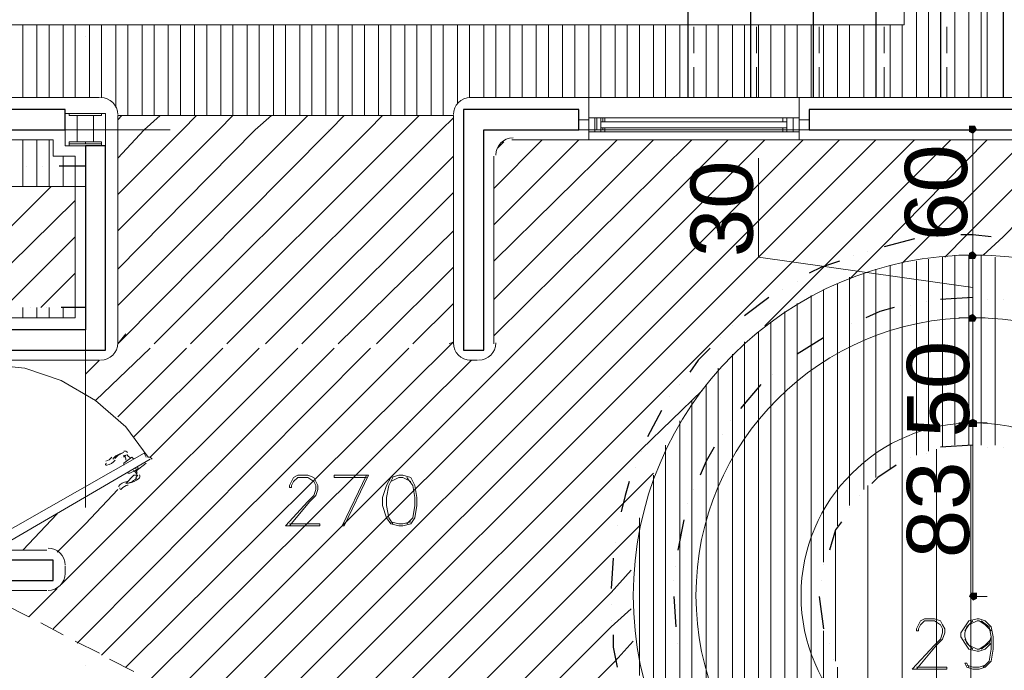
# Model space of a CAD drawing. Header units: metres. Extents: x 5.7 to 89.8, y 4 to 63.5.
# Tile 21 of 45: x 49.3 to 54, y 22.1 to 25.2. Entities that reach past the tile are written whole.
import ezdxf

# ---------------------------------------------------------------- set-up
doc = ezdxf.new("R2010")
doc.units = ezdxf.units.M
doc.header["$MEASUREMENT"] = 0
for name, color, linetype in [('PDF10_ax', 7, 'Continuous'), ('PDF10_column', 7, 'Continuous'), ('PDF10_dim', 7, 'Continuous'), ('PDF10_door', 7, 'Continuous'), ('PDF10_halozen', 7, 'Continuous'), ('PDF10_hatch-plan', 7, 'Continuous'), ('PDF10_khatchin', 7, 'Continuous'), ('PDF10_Layer5', 7, 'Continuous'), ('PDF10_saghf kazeb', 7, 'Continuous'), ('PDF10_STAIRS', 7, 'Continuous'), ('PDF10_Text', 7, 'Continuous'), ('PDF10_textt', 7, 'Continuous'), ('PDF10_wall', 7, 'Continuous'), ('PDF10_WIN', 7, 'Continuous')]:
    doc.layers.add(name, color=color, linetype=linetype)
doc.styles.add('PDF Arial', font='arial.ttf')

msp = doc.modelspace()

# ---------------------------------------------------------------- linework, layer by layer
at = {"layer": 'PDF10_ax', "lineweight": 9}
for points in [[(49.5846, 25.1053), (49.5846, 25.1053)], [(48.4963, 24.6623), (49.9891, 24.6623)], [(50.7404, 24.6623), (50.7404, 24.6623)], [(51.4916, 24.6623), (52.9941, 24.6623)], [(53.7453, 24.6623), (53.7453, 24.6623)], [(49.5846, 24.3637), (49.5846, 22.8613)], [(49.5846, 22.11), (49.5846, 22.11)]]:
    msp.add_lwpolyline(points, dxfattribs=at)
at = {"layer": 'PDF10_column', "lineweight": 18}
for points in [[(49.4883, 24.7393), (49.6809, 24.7393), (49.6809, 24.5852), (49.4883, 24.5852)], [(49.6617, 24.7297), (49.5076, 24.7297), (49.5076, 24.7393), (49.6617, 24.7393)], [(49.5461, 24.6045), (49.5076, 24.6045), (49.5076, 24.5949), (49.5846, 24.5949), (49.5846, 24.6045), (49.5461, 24.6045), (49.5461, 24.7297), (49.5846, 24.7297), (49.5076, 24.7297), (49.5461, 24.7297)], [(49.6232, 24.6045), (49.5846, 24.6045), (49.5846, 24.5949), (49.6617, 24.5949), (49.6617, 24.6045), (49.6232, 24.6045), (49.6232, 24.7297), (49.6617, 24.7297), (49.5846, 24.7297), (49.6232, 24.7297)], [(49.6617, 24.5852), (49.5076, 24.5852), (49.5076, 24.5949), (49.6617, 24.5949)]]:
    msp.add_lwpolyline(points, close=True, dxfattribs=at)
at = {"layer": 'PDF10_dim', "lineweight": 20}
for points in [[(53.8127, 24.6623), (53.7453, 24.6623)], [(53.8127, 24.0844), (53.8127, 24.1037), (53.8127, 24.6238), (53.8127, 24.643)], [(53.8127, 23.9111), (52.7918, 24.0555), (52.7918, 24.5275)], [(53.8705, 24.0652), (53.8127, 24.0652), (53.7453, 24.0652)], [(53.8127, 24.0459), (53.8127, 24.0266), (53.8127, 23.8051), (53.8127, 23.7859)], [(53.7453, 23.7666), (53.8127, 23.7666), (53.8705, 23.7666)], [(53.8127, 23.7473), (53.8127, 23.7184), (53.8127, 23.3043), (53.8127, 23.285)], [(53.8801, 23.2658), (53.8127, 23.2658), (53.7453, 23.2658)], [(53.8127, 23.2465), (53.8127, 23.2272), (53.8127, 22.476), (53.8127, 22.4567)], [(53.8127, 22.4375), (53.8801, 22.4375)]]:
    msp.add_lwpolyline(points, dxfattribs=at)
at = {"layer": 'PDF10_dim', "transparency": 33554559}
for points in [[(53.8127, 24.6816), (53.7935, 24.6816), (53.8127, 24.6623)], [(53.7935, 24.6816), (53.8127, 24.6623), (53.7935, 24.6623)], [(53.832, 24.6623), (53.8224, 24.6816), (53.8127, 24.6623)], [(53.8224, 24.6816), (53.8127, 24.6623), (53.8127, 24.6816)], [(53.8127, 24.6623), (53.7935, 24.6623), (53.7935, 24.6527)], [(53.7935, 24.6527), (53.8127, 24.643), (53.8127, 24.6623)], [(53.8127, 24.643), (53.8127, 24.6623), (53.8224, 24.6527)], [(53.8127, 24.6623), (53.8224, 24.6527), (53.832, 24.6623)], [(53.8127, 24.0844), (53.8127, 24.0652), (53.7935, 24.0748)], [(53.8127, 24.0844), (53.7935, 24.0748), (53.8127, 24.0652)], [(53.8127, 24.0652), (53.7935, 24.0748), (53.7935, 24.0652)], [(53.7935, 24.0748), (53.8127, 24.0652), (53.7935, 24.0652)], [(53.7935, 24.0652), (53.7935, 24.0459), (53.8127, 24.0652)], [(53.7935, 24.0459), (53.8127, 24.0652), (53.8127, 24.0459)], [(53.8127, 24.0652), (53.7935, 24.0652), (53.7935, 24.0459)], [(53.7935, 24.0459), (53.8127, 24.0459), (53.8127, 24.0652)], [(53.8224, 24.0748), (53.8127, 24.0844), (53.8127, 24.0652)], [(53.8224, 24.0748), (53.8127, 24.0652), (53.8127, 24.0844)], [(53.8127, 24.0652), (53.832, 24.0652), (53.8224, 24.0748)], [(53.832, 24.0652), (53.8224, 24.0748), (53.8127, 24.0652)], [(53.8127, 24.0459), (53.8224, 24.0459), (53.8127, 24.0652)], [(53.8224, 24.0459), (53.8127, 24.0652), (53.832, 24.0652)], [(53.8127, 24.0459), (53.8127, 24.0652), (53.8224, 24.0459)], [(53.8127, 24.0652), (53.8224, 24.0459), (53.832, 24.0652)], [(53.8127, 23.7859), (53.8127, 23.7666), (53.7935, 23.7762)], [(53.8127, 23.7859), (53.7935, 23.7762), (53.8127, 23.7666)], [(53.8224, 23.7762), (53.8127, 23.7859), (53.8127, 23.7666)], [(53.8224, 23.7762), (53.8127, 23.7666), (53.8127, 23.7859)], [(53.8127, 23.7666), (53.7935, 23.7762), (53.7935, 23.7666)], [(53.7935, 23.7762), (53.8127, 23.7666), (53.7935, 23.7666)], [(53.7935, 23.7666), (53.7935, 23.7473), (53.8127, 23.7666)], [(53.7935, 23.7473), (53.8127, 23.7666), (53.8127, 23.7473)], [(53.8127, 23.7666), (53.7935, 23.7666), (53.7935, 23.7473)], [(53.7935, 23.7473), (53.8127, 23.7473), (53.8127, 23.7666)], [(53.8127, 23.7666), (53.832, 23.7666), (53.8224, 23.7762)], [(53.832, 23.7666), (53.8224, 23.7762), (53.8127, 23.7666)], [(53.8127, 23.7473), (53.8224, 23.7473), (53.8127, 23.7666)], [(53.8224, 23.7473), (53.8127, 23.7666), (53.832, 23.7666)], [(53.8127, 23.7473), (53.8127, 23.7666), (53.8224, 23.7473)], [(53.8127, 23.7666), (53.8224, 23.7473), (53.832, 23.7666)], [(53.8127, 23.285), (53.8127, 23.2658), (53.7935, 23.2754)], [(53.8127, 23.2658), (53.7935, 23.2754), (53.7935, 23.2658)], [(53.8031, 23.2754), (53.8127, 23.2658), (53.7935, 23.2658)], [(53.7935, 23.2658), (53.7935, 23.2465), (53.8127, 23.2658)], [(53.7935, 23.2465), (53.8127, 23.2658), (53.8127, 23.2465)], [(53.8127, 23.2658), (53.7935, 23.2658), (53.8031, 23.2465)], [(53.8127, 23.285), (53.8031, 23.2754), (53.8127, 23.2658)], [(53.8031, 23.2465), (53.8127, 23.2465), (53.8127, 23.2658)], [(53.8224, 23.2754), (53.8127, 23.285), (53.8127, 23.2658)], [(53.832, 23.2754), (53.8127, 23.2658), (53.8127, 23.285)], [(53.8127, 23.2658), (53.832, 23.2658), (53.8224, 23.2754)], [(53.832, 23.2658), (53.832, 23.2754), (53.8127, 23.2658)], [(53.8127, 23.2465), (53.8224, 23.2465), (53.8127, 23.2658)], [(53.8224, 23.2465), (53.8127, 23.2658), (53.832, 23.2658)], [(53.8127, 23.2465), (53.8127, 23.2658), (53.832, 23.2465)], [(53.8127, 23.2658), (53.832, 23.2465), (53.832, 23.2658)], [(53.8127, 22.4375), (53.8031, 22.4567), (53.7935, 22.4375)], [(53.7935, 22.4375), (53.8031, 22.4279), (53.8127, 22.4375)], [(53.8127, 22.4567), (53.8127, 22.4375), (53.8031, 22.4567)], [(53.8031, 22.4279), (53.8127, 22.4375), (53.8127, 22.4182)], [(53.8127, 22.4375), (53.832, 22.4375), (53.832, 22.4567)], [(53.832, 22.4567), (53.8127, 22.4567), (53.8127, 22.4375)], [(53.8127, 22.4182), (53.832, 22.4279), (53.8127, 22.4375)], [(53.832, 22.4279), (53.8127, 22.4375), (53.832, 22.4375)]]:
    msp.add_solid(points, dxfattribs=at)
at = {"layer": 'PDF10_door', "lineweight": 18}
for points in [[(49.1127, 23.5451), (49.2957, 23.5258), (49.4691, 23.468), (49.6328, 23.3717), (49.7773, 23.2465), (49.8832, 23.102), (49.8928, 23.102), (49.9025, 23.0924)], [(49.1223, 22.6494), (49.1031, 22.6879), (49.8639, 23.1213), (49.8736, 23.102)], [(49.8928, 23.0924), (49.132, 22.6494)]]:
    msp.add_lwpolyline(points, dxfattribs=at)
at = {"layer": 'PDF10_door', "lineweight": 5}
for points in [[(49.6851, 23.0731, 0.99996), (49.6864, 23.0636, 0.199983), (49.7259, 23.0881)], [(49.6817, 23.0831, 0.199987), (49.7104, 23.1025, 0.014553), (49.7074, 23.0988)], [(49.7613, 23.1204, 0.092322), (49.7363, 23.1116, 0.099024), (49.715, 23.0929)], [(49.7817, 22.9774, 0.098999), (49.8086, 22.9865, 0.092349), (49.8287, 23.0037)], [(49.7912, 22.9786, 0.130792), (49.8396, 22.9996, 0.361409), (49.8427, 23.0178)], [(49.783, 22.9679, 0.014536), (49.7877, 22.9686, 0.199984), (49.7573, 22.9502, -0.999943), (49.7493, 22.9557)]]:
    msp.add_lwpolyline(points, format="xyb", dxfattribs=at)
for points in [[(49.758, 23.102), (49.758, 23.102)], [(49.7676, 23.1117), (49.7676, 23.102), (49.7773, 23.1117), (49.7676, 23.102)], [(49.7676, 23.0635), (49.7676, 23.0731), (49.8061, 23.102), (49.8158, 23.0924)], [(49.7869, 23.025), (49.7965, 23.025), (49.835, 23.0443), (49.835, 23.0539)], [(49.8254, 23.0057), (49.835, 23.0154), (49.8158, 23.0154)]]:
    msp.add_lwpolyline(points, dxfattribs=at)
for centre, radius, start, end in [((49.8013, 23.0298), 0.1011, 109.4896, 139.2903), ((49.7724, 23.1165), 0.0144, 30.0033, 109.4901), ((49.7339, 23.0876), 0.0433, 0.0551, 31.8713), ((49.8206, 23.1357), 0.0433, 208.1304, 239.9417), ((49.7917, 23.0009), 0.0433, 28.1304, 59.9417), ((49.8687, 23.0491), 0.0433, 180.0551, 211.8713), ((49.7917, 22.9239), 0.0626, 97.3882, 142.6247)]:
    msp.add_arc(centre, radius, start, end, dxfattribs=at)
at = {"layer": 'PDF10_halozen', "lineweight": 25}
for points in [[(49.3053, 24.4889), (49.3053, 24.4889)], [(49.3824, 24.4889), (49.3824, 24.4889)], [(49.5846, 24.4889), (49.4594, 24.4889)], [(53.8994, 24.1518), (53.8127, 24.1615), (53.7549, 24.1615)], [(53.5334, 24.1422), (53.389, 24.1037)], [(53.6008, 24.1518), (53.6008, 24.1518)], [(53.6779, 24.1518), (53.6779, 24.1518)], [(53.2445, 24.0652), (53.2445, 24.0652)], [(53.3119, 24.0844), (53.3119, 24.0844)], [(53.1771, 24.0363), (53.0904, 24.0074), (53.0326, 23.9785)], [(52.9748, 23.94), (52.9748, 23.94)], [(52.9074, 23.9014), (52.9074, 23.9014)], [(52.84, 23.8629), (52.7244, 23.7762)], [(53.5912, 23.8436), (53.5912, 23.8436)], [(53.8127, 23.8629), (53.6586, 23.8533)], [(53.8801, 23.8533), (53.8801, 23.8533)], [(53.9572, 23.8533), (53.9572, 23.8533)], [(49.3246, 23.8147), (49.3246, 23.8147)], [(49.4016, 23.8147), (49.4016, 23.8147)], [(49.5846, 23.8147), (49.4691, 23.8147)], [(53.4371, 23.8147), (53.3697, 23.7955), (53.3023, 23.7666)], [(53.5142, 23.8244), (53.5142, 23.8244)], [(53.2349, 23.7377), (53.2349, 23.7377)], [(52.6666, 23.7281), (52.6666, 23.7281)], [(53.1674, 23.7088), (53.1674, 23.7088)], [(52.6088, 23.6703), (52.6088, 23.6703)], [(53.1, 23.6703), (52.9748, 23.5932)], [(52.5607, 23.6221), (52.5029, 23.5643), (52.4644, 23.5065)], [(52.917, 23.5451), (52.917, 23.5451)], [(52.8592, 23.4969), (52.8592, 23.4969)], [(52.4162, 23.4488), (52.4162, 23.4488)], [(52.8014, 23.4488), (52.7051, 23.3332)], [(52.368, 23.391), (52.368, 23.391)], [(52.3295, 23.3236), (52.2621, 23.1984)], [(52.657, 23.2754), (52.657, 23.2754)], [(52.6185, 23.208), (52.6185, 23.208)], [(52.2332, 23.1309), (52.2332, 23.1309)], [(52.5799, 23.1502), (52.5414, 23.0828), (52.5125, 23.0154)], [(53.8127, 23.1598), (53.6586, 23.1502)], [(53.8801, 23.1502), (53.8801, 23.1502)], [(53.9572, 23.1502), (53.9572, 23.1502)], [(53.5142, 23.102), (53.5142, 23.102)], [(53.5912, 23.1213), (53.5912, 23.1213)], [(52.2043, 23.0539), (52.2043, 23.0539)], [(53.4467, 23.0635), (53.3601, 23.0057), (53.3312, 22.9768)], [(52.1754, 22.9865), (52.1562, 22.919), (52.1369, 22.842)], [(52.4836, 22.9479), (52.4836, 22.9479)], [(53.2734, 22.919), (53.2734, 22.919)], [(52.4547, 22.8805), (52.4547, 22.8805)], [(53.2252, 22.8613), (53.2252, 22.8613)], [(52.4355, 22.8035), (52.4066, 22.659)], [(52.1176, 22.7746), (52.1176, 22.7746)], [(53.1867, 22.7938), (53.1578, 22.7553), (53.1289, 22.659)], [(52.108, 22.6975), (52.108, 22.6975)], [(52.0984, 22.6205), (52.0887, 22.476)], [(52.3969, 22.582), (52.3969, 22.582)], [(53.1, 22.5916), (53.1, 22.5916)], [(52.3873, 22.5145), (52.3873, 22.5145)], [(53.0904, 22.5145), (53.0904, 22.5145)], [(52.3873, 22.4375), (52.3969, 22.293)], [(53.0808, 22.4375), (53.1, 22.2834)], [(52.0887, 22.399), (52.0887, 22.399)], [(52.0887, 22.3219), (52.0887, 22.3219)], [(52.0984, 22.2545), (52.0984, 22.1967), (52.1176, 22.1004)], [(52.4066, 22.216), (52.4066, 22.216)], [(53.1289, 22.216), (53.1289, 22.216)], [(52.4162, 22.1389), (52.4162, 22.1389)], [(53.1482, 22.1389), (53.1482, 22.1389)]]:
    msp.add_lwpolyline(points, dxfattribs=at)
at = {"layer": 'PDF10_hatch-plan', "lineweight": 18}
for points in [[(53.5431, 24.8164), (53.5431, 25.4617), (53.5431, 26.1166), (53.5431, 26.1648), (53.5431, 29.6609), (53.5431, 30.7588)], [(53.6008, 24.8164), (53.6008, 25.4617), (53.6008, 26.1166), (53.6008, 26.1648), (53.6008, 29.6609), (53.6008, 30.7588)], [(53.726, 24.8164), (53.726, 25.4617), (53.726, 26.1166), (53.726, 26.1648), (53.726, 29.6609), (53.726, 30.7588)], [(53.7935, 24.8164), (53.7935, 25.4617), (53.7935, 26.1166), (53.7935, 26.1648), (53.7935, 29.6609), (53.7935, 30.7588)], [(53.8512, 24.8164), (53.8512, 25.4617), (53.8512, 26.1166), (53.8512, 26.1648), (53.8512, 28.1488)], [(49.2861, 24.8164), (49.2861, 25.1631)], [(49.3535, 24.8164), (49.3535, 25.1631)], [(49.4113, 24.8164), (49.4113, 25.1631)], [(49.4787, 24.8164), (49.4787, 25.1631)], [(49.5365, 24.8164), (49.5365, 25.1631)], [(49.6039, 24.8164), (49.6039, 25.1631)], [(49.6617, 24.8164), (49.6617, 25.1631)], [(49.7291, 24.7682), (49.7291, 25.1631)], [(49.7387, 24.1807), (50.2203, 24.6623), (50.2877, 24.7297), (50.2877, 25.1631)], [(49.7869, 24.7297), (49.7869, 25.1631)], [(49.8543, 24.7297), (49.8543, 25.1631)], [(49.9121, 24.7297), (49.9121, 25.1631)], [(49.9795, 24.7297), (49.9795, 25.1631)], [(50.0373, 24.7297), (50.0373, 25.1631)], [(50.1047, 24.7297), (50.1047, 25.1631)], [(50.1625, 24.7297), (50.1625, 25.1631)], [(50.2299, 24.7297), (50.2299, 25.1631)], [(50.3551, 24.7297), (50.3551, 25.1631)], [(50.4129, 24.7297), (50.4129, 25.1631)], [(50.4803, 24.7297), (50.4803, 25.1631)], [(50.5381, 24.7297), (50.5381, 25.1631)], [(50.6055, 24.7297), (50.6055, 25.1631)], [(50.6633, 24.7297), (50.6633, 25.1631)], [(50.7307, 24.7297), (50.7307, 25.1631)], [(50.7885, 24.7297), (50.7885, 25.1631)], [(50.8559, 24.7297), (50.8559, 25.1631)], [(50.9137, 24.7297), (50.9137, 25.1631)], [(50.9812, 24.7297), (50.9812, 25.1631)], [(51.0389, 24.7297), (51.0389, 25.1631)], [(51.1064, 24.7297), (51.1064, 25.1631)], [(51.1641, 24.7297), (51.1641, 25.1631)], [(51.2316, 24.7297), (51.2316, 25.1631)], [(51.2894, 24.7297), (51.2894, 25.1631)], [(51.3568, 24.7875), (51.3568, 25.1631)], [(51.4146, 24.8164), (51.4146, 25.1631)], [(51.482, 24.8164), (51.482, 25.1631)], [(51.5398, 24.8164), (51.5398, 25.1631)], [(51.6072, 24.8164), (51.6072, 25.1631)], [(51.665, 24.8164), (51.665, 25.1631)], [(51.7324, 24.8164), (51.7324, 25.1631)], [(51.7902, 24.8164), (51.7902, 25.1631)], [(51.8576, 24.8164), (51.8576, 25.1631)], [(51.9154, 24.8164), (51.9154, 25.1631)], [(51.9828, 24.8164), (51.9828, 25.1631)], [(52.0406, 24.8164), (52.0406, 25.1631)], [(52.108, 24.8164), (52.108, 25.1631)], [(52.1658, 24.8164), (52.1658, 25.1631)], [(52.2236, 24.8164), (52.2236, 25.1631)], [(52.291, 24.8164), (52.291, 25.1631)], [(52.3488, 24.8164), (52.3488, 25.1631)], [(52.4162, 24.8164), (52.4162, 25.1631)], [(52.5414, 24.8164), (52.5414, 25.1631)], [(52.5992, 24.8164), (52.5992, 25.1631)], [(52.6666, 24.8164), (52.6666, 25.1631)], [(52.7244, 24.8164), (52.7244, 25.1631)], [(52.7918, 24.8164), (52.7918, 25.1631)], [(52.8496, 24.8164), (52.8496, 25.1631)], [(52.917, 24.8164), (52.917, 25.1631)], [(52.9748, 24.8164), (52.9748, 25.1631)], [(53.0422, 24.8164), (53.0422, 25.1631)], [(53.1, 24.8164), (53.1, 25.1631)], [(53.1674, 24.8164), (53.1674, 25.1631)], [(53.2252, 24.8164), (53.2252, 25.1631)], [(53.2926, 24.8164), (53.2926, 25.1631)], [(53.3504, 24.8164), (53.3504, 25.1631)], [(53.4178, 24.8164), (53.4178, 25.1631)], [(53.4756, 24.8164), (53.4756, 25.1631)], [(50.8174, 24.7297), (50.75, 24.6623), (49.7387, 23.6414), (49.7773, 23.6895)], [(49.7387, 24.7104), (49.758, 24.7297)], [(49.7387, 24.5275), (49.8639, 24.6623), (49.941, 24.7297)], [(49.7387, 24.3541), (50.0469, 24.6623), (50.1143, 24.7297)], [(49.7387, 23.9977), (50.3936, 24.6623), (50.4707, 24.7297)], [(49.7387, 23.8244), (50.5766, 24.6623), (50.6441, 24.7297)], [(49.7387, 24.7297), (51.3375, 24.7297)], [(49.9121, 23.6414), (50.933, 24.6623), (51.0004, 24.7297)], [(50.0855, 23.6414), (51.1064, 24.6623), (51.1738, 24.7297)], [(50.2588, 23.6414), (51.2797, 24.6623), (51.3375, 24.7201)], [(49.2861, 21.2528), (49.5846, 21.5514), (52.6473, 24.6141)], [(49.2861, 21.0699), (49.5846, 21.3781), (52.8207, 24.6141)], [(49.2861, 20.8965), (49.5846, 21.1951), (53.0037, 24.6141)], [(49.2861, 20.7231), (49.5846, 21.0217), (53.1771, 24.6141)], [(49.2861, 20.5401), (49.5846, 20.8483), (53.3504, 24.6141)], [(49.2861, 24.3926), (49.2861, 24.4889), (49.2861, 24.6141)], [(49.3342, 20.4149), (49.5846, 20.6653), (53.5334, 24.6141)], [(49.3535, 24.3926), (49.3535, 24.4889), (49.3535, 24.6141)], [(49.4113, 24.3926), (49.4113, 24.4889), (49.4113, 24.6141)], [(51.5301, 24.383), (51.7613, 24.6141)], [(51.5301, 24.2096), (51.9346, 24.6141)], [(51.5301, 24.0363), (52.1176, 24.6141)], [(51.5301, 23.8533), (52.291, 24.6141)], [(51.5301, 23.6799), (52.474, 24.6141)], [(51.5494, 24.5756), (51.5783, 24.6045)], [(52.8207, 23.7281), (53.1096, 24.017), (53.7068, 24.6141)], [(53.0422, 20.4149), (53.389, 20.7617), (53.4756, 20.8483), (53.4756, 21.0506), (53.4756, 21.1565), (53.4756, 21.6863), (53.4756, 21.7922), (53.4756, 23.0828), (53.4756, 23.1887), (53.4756, 23.7184), (53.4756, 23.8244), (53.4756, 24.0266), (53.6008, 24.1518), (54.0631, 24.6141)], [(53.2252, 23.9496), (53.3793, 24.1037), (53.8801, 24.6141)], [(53.6779, 24.0555), (53.7838, 24.1615), (54.2365, 24.6141)], [(53.8609, 24.0652), (53.9572, 24.1518), (54.4099, 24.6141)], [(49.4787, 24.3926), (49.4787, 24.4889), (49.4787, 24.5371)], [(50.4418, 23.6414), (51.3375, 24.5371)], [(48.843, 23.8147), (49.4209, 24.3926)], [(50.6152, 23.6414), (51.3375, 24.3637)], [(49.0164, 23.8147), (49.5365, 24.3252)], [(50.7885, 23.6414), (51.3375, 24.1807)], [(49.1994, 23.8147), (49.5365, 24.1518)], [(53.726, 23.1598), (53.726, 23.2561), (53.726, 23.757), (53.726, 23.8629), (53.726, 24.0652)], [(53.7935, 23.1598), (53.7935, 23.2658), (53.7935, 23.7666), (53.7935, 23.8629), (53.7935, 24.0652)], [(53.8512, 23.1598), (53.8512, 23.2658), (53.8512, 23.7666), (53.8512, 23.8629), (53.8512, 24.0652)], [(53.4178, 23.0443), (53.4178, 23.1598), (53.4178, 23.6992), (53.4178, 23.8051), (53.4178, 24.017)], [(53.5431, 23.1117), (53.5431, 23.2176), (53.5431, 23.7377), (53.5431, 23.834), (53.5431, 24.0363)], [(53.6008, 23.1309), (53.6008, 23.2369), (53.6008, 23.7473), (53.6008, 23.8436), (53.6008, 24.0459)], [(53.6683, 23.1502), (53.6683, 23.2465), (53.6683, 23.757), (53.6683, 23.8533), (53.6683, 24.0555)], [(53.9187, 23.1598), (53.9187, 23.2561), (53.9187, 23.757), (53.9187, 23.8629), (53.9187, 24.0555)], [(49.3727, 23.8147), (49.5365, 23.9785)], [(50.9715, 23.6414), (51.3375, 24.0074)], [(53.2926, 22.9479), (53.2926, 23.0828), (53.2926, 23.6606), (53.2926, 23.7666), (53.2926, 23.9785)], [(53.3504, 23.0057), (53.3504, 23.1213), (53.3504, 23.6799), (53.3504, 23.7859), (53.3504, 23.9977)], [(53.1674, 22.7746), (53.1674, 22.9576), (53.1674, 23.5932), (53.1674, 23.7088), (53.1674, 23.9303)], [(53.2252, 22.8709), (53.2252, 23.025), (53.2252, 23.6318), (53.2252, 23.7377), (53.2252, 23.9592)], [(53.1, 22.6012), (53.1, 22.8613), (53.1, 23.5547), (53.1, 23.6799), (53.1, 23.9014)], [(51.1449, 23.6414), (51.3375, 23.834)], [(52.9748, 21.041), (52.9748, 21.2817), (52.9748, 21.4069), (52.9748, 23.468), (52.9748, 23.5932), (52.9748, 23.834)], [(53.0422, 21.0024), (53.0422, 21.2336), (53.0422, 21.3588), (53.0422, 22.1389), (53.0422, 22.7361), (53.0422, 23.5162), (53.0422, 23.6414), (53.0422, 23.8725)], [(49.2861, 23.7666), (49.2861, 23.8147)], [(49.3535, 23.7666), (49.3535, 23.8147)], [(49.4113, 23.7666), (49.4113, 23.8147)], [(49.4787, 23.7666), (49.4787, 23.8147)], [(52.917, 21.0795), (52.917, 21.3299), (52.917, 21.4551), (52.917, 23.4199), (52.917, 23.5451), (52.917, 23.7955)], [(52.8496, 21.1276), (52.8496, 21.3781), (52.8496, 21.5225), (52.8496, 23.3524), (52.8496, 23.4969), (52.8496, 23.7473)], [(52.7918, 21.1758), (52.7918, 21.4455), (52.7918, 21.5899), (52.7918, 23.285), (52.7918, 23.4295), (52.7918, 23.6992)], [(49.7773, 22.1004), (51.3375, 23.651), (51.3182, 23.6414)], [(52.7244, 21.224), (52.7244, 21.5129), (52.7244, 21.6766), (52.7244, 23.208), (52.7244, 23.3621), (52.7244, 23.651)], [(49.4305, 22.2834), (49.5846, 22.4375), (50.7693, 23.6221)], [(49.4691, 22.4953), (49.5846, 22.6108), (50.5959, 23.6221)], [(49.5461, 22.216), (49.5846, 22.2545), (50.9426, 23.6221)], [(49.6328, 23.3717), (49.8928, 23.6221)], [(49.6617, 22.1582), (51.1256, 23.6221)], [(49.7387, 23.2947), (50.0662, 23.6221)], [(49.8158, 23.1984), (50.2395, 23.6221)], [(49.8928, 23.102), (50.4129, 23.6221)], [(51.8094, 20.4149), (52.5992, 21.2047), (52.6666, 21.2817), (52.6666, 21.5899), (52.6666, 21.7729), (52.6666, 23.102), (52.6666, 23.285), (52.6666, 23.5932)], [(49.5846, 23.4969), (49.652, 23.5643)], [(49.8928, 22.0426), (51.4242, 23.5643)], [(52.5992, 21.3492), (52.5992, 21.6766), (52.5992, 21.8885), (52.5992, 22.9865), (52.5992, 23.1984), (52.5992, 23.5258)], [(49.5076, 20.4149), (49.5846, 20.492), (52.2332, 23.1406), (52.5221, 23.4199)], [(52.5414, 21.4262), (52.5414, 21.7922), (52.5414, 22.0522), (52.5414, 22.8227), (52.5414, 23.0828), (52.5414, 23.4488)], [(52.474, 21.5033), (52.474, 21.927), (52.474, 22.9479), (52.474, 23.3717)], [(52.4162, 21.5996), (52.4162, 22.1389), (52.4162, 22.7361), (52.4162, 23.2754)], [(52.3488, 21.7151), (52.3488, 23.1598)], [(53.6394, 21.7344), (53.6394, 23.1406)], [(53.8031, 21.7151), (53.8031, 23.1598)], [(49.8254, 23.0346), (49.8736, 23.0731)], [(49.6809, 20.4149), (52.1369, 22.8709), (52.291, 23.025)], [(49.7773, 22.9768), (49.8158, 23.0154)], [(52.291, 21.8596), (52.291, 23.0154)], [(49.4498, 22.6494), (49.5846, 22.7842), (49.7387, 22.9479)], [(53.3119, 21.9078), (53.3119, 22.9672)], [(49.2861, 22.659), (49.4498, 22.8324)], [(52.2236, 22.0619), (52.2236, 22.8131)], [(49.8639, 20.4149), (52.0984, 22.6494), (52.2236, 22.7746)], [(53.1578, 22.1293), (53.1578, 22.7457)], [(50.0373, 20.4149), (52.0887, 22.4567), (52.1851, 22.5627)], [(49.315, 22.3412), (49.4498, 22.476)], [(50.2107, 20.4149), (52.0887, 22.293), (52.1851, 22.3797)], [(53.1, 20.9735), (53.1, 21.2047), (53.1, 21.3203), (53.1, 22.0137), (53.1, 22.2738)], [(50.3936, 20.4149), (52.108, 22.1293), (52.1947, 22.2256)], [(53.1674, 20.9446), (53.1674, 21.1662), (53.1674, 21.2817), (53.1674, 21.9174), (53.1674, 22.1004)]]:
    msp.add_lwpolyline(points, dxfattribs=at)
at = {"layer": 'PDF10_khatchin', "lineweight": 18}
for points in [[(52.4836, 25.1535), (52.4836, 25.0283)], [(52.7822, 25.1535), (52.7822, 25.0283)], [(53.0808, 25.1535), (53.0808, 25.0283)], [(53.389, 25.1535), (53.389, 25.0283)], [(53.6875, 25.1535), (53.6875, 25.0283)], [(52.4836, 24.9609), (52.4836, 24.8164)], [(52.7822, 24.9609), (52.7822, 24.8164)], [(53.0808, 24.9609), (53.0808, 24.8164)], [(53.389, 24.9609), (53.389, 24.8164)], [(53.6875, 24.9609), (53.6875, 24.8164)], [(49.1994, 22.399), (49.315, 22.3412)], [(49.3727, 22.3123), (49.4787, 22.2545)], [(49.5365, 22.2256), (49.652, 22.1678)], [(49.7002, 22.1389), (49.8158, 22.0811)]]:
    msp.add_lwpolyline(points, dxfattribs=at)
at = {"layer": 'PDF10_Layer5', "lineweight": 13}
for points in [[(53.9187, 28.1199), (55.8834, 28.1199), (55.8834, 24.8164), (51.4146, 24.8164)], [(42.1108, 24.8164), (46.1559, 24.8164), (47.3117, 24.8164), (47.6584, 24.8164), (48.8141, 24.8164), (49.652, 24.8164)], [(51.9828, 24.6141), (51.9828, 24.8164)], [(52.9844, 24.6141), (52.9844, 24.8164)], [(49.7387, 24.7297), (49.7387, 23.6414)], [(51.3375, 24.7297), (51.3375, 23.6414)], [(49.652, 23.5643), (48.9875, 23.5643), (48.9875, 23.7666), (49.5365, 23.7666), (49.5365, 24.5371), (49.4305, 24.5371), (49.4305, 24.6141), (45.0387, 24.6141), (45.0387, 22.659), (49.4016, 22.659)], [(55.6812, 24.6141), (51.6168, 24.6141)], [(51.5301, 24.5371), (51.5301, 23.6414)], [(51.4531, 23.5643), (51.4146, 23.5643)], [(49.4883, 22.582), (49.4883, 22.5434)], [(45.1158, 22.4664), (49.4016, 22.4664)]]:
    msp.add_lwpolyline(points, dxfattribs=at)
for centre, start, end in [((49.6569, 24.7345), 0.0055, 90), ((51.4194, 24.7345), 90, 180), ((51.6216, 24.5419), 90, 180), ((49.6569, 23.6462), 270, 360), ((51.4194, 23.6462), 180, 270), ((51.4579, 23.6462), 270, 360), ((49.4065, 22.5868), 0.0055, 90), ((49.4065, 22.5482), 270, 360)]:
    msp.add_arc(centre, 0.0819, start, end, dxfattribs=at)
at = {"layer": 'PDF10_saghf kazeb', "lineweight": 18}
for points in [[(53.8801, 30.7588), (53.4853, 30.7588), (53.4853, 25.1631), (36.4573, 25.1631), (36.4573, 24.8164)], [(53.8801, 28.168), (53.8801, 24.8164)], [(49.5846, 24.3926), (44.9809, 24.3926)]]:
    msp.add_lwpolyline(points, dxfattribs=at)
for radius in [1.6229, 1.3243, 0.8235]:
    msp.add_circle((53.8175, 22.4423), radius, dxfattribs=at)
at = {"layer": 'PDF10_STAIRS', "lineweight": 25}
for points in [[(52.4547, 26.1166), (52.4547, 24.8164)], [(52.7533, 26.1166), (52.7533, 24.8164)], [(53.0519, 26.1166), (53.0519, 24.8164)], [(53.3504, 26.1166), (53.3504, 24.8164)], [(53.6586, 26.1166), (53.6586, 24.8164)], [(53.9572, 26.1166), (53.9572, 24.8164)]]:
    msp.add_lwpolyline(points, dxfattribs=at)
at = {"layer": 'PDF10_textt', "lineweight": 20}
for points in [[(50.5574, 22.7842), (50.7018, 22.7842), (50.7018, 22.7746), (50.5381, 22.7746), (50.6441, 22.8902), (50.673, 22.919), (50.6826, 22.9479), (50.6826, 22.9672), (50.673, 22.9865), (50.6441, 23.0057), (50.5959, 23.0057), (50.5766, 22.9865), (50.567, 22.9672), (50.567, 22.9576), (50.5574, 22.9576), (50.5574, 22.9672), (50.567, 22.9865), (50.5766, 23.0057), (50.5959, 23.0154), (50.6441, 23.0154), (50.673, 23.0057), (50.6826, 22.9865), (50.6922, 22.9672), (50.6922, 22.9479), (50.6826, 22.919), (50.6537, 22.8902), (50.5574, 22.7746)], [(50.9234, 23.0057), (50.7693, 23.0057), (50.7693, 23.0154), (50.933, 23.0154), (50.8174, 22.7746), (50.8078, 22.7746), (50.9234, 23.0154)], [(51.0486, 23.0057), (51.0293, 22.9672), (51.0197, 22.9094), (51.0197, 22.8709), (51.0293, 22.8131), (51.0486, 22.7842)], [(51.1353, 22.9865), (51.0967, 23.0057), (51.0775, 23.0057), (51.0389, 22.9865)], [(51.116, 22.7842), (51.1449, 22.8131), (51.1545, 22.8709), (51.1545, 22.9094), (51.1449, 22.9672), (51.116, 23.0057)], [(51.0389, 22.7938), (51.0775, 22.7842), (51.0967, 22.7842), (51.1353, 22.7938)], [(53.5431, 22.1004), (53.6875, 22.1004), (53.6875, 22.0908), (53.5238, 22.0908), (53.6297, 22.2063), (53.6586, 22.2352), (53.6683, 22.2641), (53.6683, 22.2834), (53.6586, 22.3026), (53.6297, 22.3219), (53.5816, 22.3219), (53.5623, 22.3026), (53.5527, 22.2834), (53.5527, 22.2738), (53.5431, 22.2738), (53.5431, 22.2834), (53.5527, 22.3026), (53.5623, 22.3219), (53.5816, 22.3315), (53.6297, 22.3315), (53.6586, 22.3219), (53.6683, 22.3026), (53.6779, 22.2834), (53.6779, 22.2641), (53.6683, 22.2352), (53.6394, 22.2063), (53.5431, 22.0908)], [(53.8994, 22.216), (53.8705, 22.1871), (53.8416, 22.1774), (53.832, 22.1774), (53.7935, 22.1871), (53.7742, 22.216), (53.7549, 22.2449), (53.7549, 22.2641), (53.7742, 22.293), (53.7935, 22.3219), (53.832, 22.3315), (53.8416, 22.3315), (53.8705, 22.3219), (53.8994, 22.293), (53.909, 22.2449), (53.909, 22.1871), (53.8994, 22.1293), (53.8705, 22.1004), (53.8416, 22.0908), (53.8127, 22.0908), (53.7838, 22.1004), (53.7742, 22.1197), (53.7838, 22.1197), (53.7935, 22.1004)], [(53.8127, 22.1871), (53.7838, 22.216), (53.7742, 22.2449), (53.7742, 22.2641), (53.7838, 22.293), (53.8127, 22.3219)], [(53.7742, 22.2738), (53.7935, 22.3026), (53.832, 22.3219), (53.8416, 22.3219), (53.8705, 22.3026), (53.8994, 22.2738)], [(53.8512, 22.3219), (53.8898, 22.293), (53.8994, 22.2449), (53.8994, 22.1871), (53.8898, 22.1293), (53.8609, 22.1004)], [(53.8994, 22.2352), (53.8705, 22.2063), (53.8416, 22.1871), (53.832, 22.1871), (53.7935, 22.2063), (53.7742, 22.2352)], [(53.8994, 22.2449), (53.8898, 22.216), (53.8512, 22.1871)], [(53.8705, 22.11), (53.8416, 22.1004), (53.8127, 22.1004), (53.7838, 22.11)]]:
    msp.add_lwpolyline(points, dxfattribs=at)
msp.add_lwpolyline([(51.0775, 23.0154), (51.0389, 23.0057), (51.0197, 22.9672), (51.0004, 22.9094), (51.0004, 22.8709), (51.0197, 22.8131), (51.0389, 22.7842), (51.0775, 22.7746), (51.0967, 22.7746), (51.1353, 22.7842), (51.1545, 22.8131), (51.1641, 22.8709), (51.1641, 22.9094), (51.1545, 22.9672), (51.1353, 23.0057), (51.0967, 23.0154)], close=True, dxfattribs=at)
at = {"layer": 'PDF10_wall', "lineweight": 30}
for points in [[(49.4402, 20.309), (49.2379, 20.309), (49.2379, 21.4166), (49.132, 21.4166), (49.132, 20.309), (44.9809, 20.309), (44.9809, 22.5145), (49.4305, 22.5145), (49.4305, 22.6108), (44.9809, 22.6108), (44.9809, 24.6623), (46.1848, 24.6623), (46.1848, 24.7586), (43.6807, 24.7586), (43.6807, 24.6623), (44.8846, 24.6623), (44.8846, 20.1164), (49.4402, 20.1164)], [(55.8834, 24.7586), (53.0326, 24.7586), (53.0326, 24.6623), (55.8834, 24.6623)]]:
    msp.add_lwpolyline(points, dxfattribs=at)
for points in [[(48.7852, 24.7586), (48.7852, 24.6623), (49.4883, 24.6623), (49.4883, 24.7586)], [(51.482, 23.6125), (51.482, 24.6623), (51.9346, 24.6623), (51.9346, 24.7586), (51.3857, 24.7586), (51.3857, 23.6125)], [(49.0356, 23.6125), (49.6809, 23.6125), (49.6809, 24.5852), (49.5846, 24.5852), (49.5846, 23.7088), (49.0356, 23.7088)]]:
    msp.add_lwpolyline(points, close=True, dxfattribs=at)
at = {"layer": 'PDF10_WIN', "lineweight": 18}
for points in [[(52.0117, 24.6623), (52.0117, 24.7201), (51.9828, 24.7201), (51.9828, 24.6623)], [(51.9828, 24.7201), (51.9828, 24.6527), (52.0117, 24.6527), (52.0117, 24.7201)], [(52.0598, 24.7008), (52.0406, 24.7008), (52.0406, 24.7201), (52.0406, 24.6527), (52.0117, 24.6527), (52.0117, 24.7201), (52.0406, 24.7201), (52.0598, 24.7201)], [(52.0213, 24.7201), (52.0406, 24.7201), (52.0406, 24.6623), (52.0213, 24.6623)], [(52.0598, 24.7201), (52.0598, 24.7008), (52.0502, 24.7008), (52.0502, 24.7201)], [(52.9267, 24.7201), (52.9074, 24.7201), (52.9074, 24.7008), (52.9267, 24.7008)], [(52.9074, 24.7008), (52.9074, 24.7201), (52.9267, 24.7201), (52.9267, 24.7008)], [(52.9555, 24.6623), (52.9267, 24.6623), (52.9267, 24.7201), (52.9555, 24.7201), (52.9844, 24.7201), (52.9844, 24.6623), (52.9555, 24.6623), (52.9555, 24.7201)], [(51.9828, 24.7104), (51.9346, 24.7104), (51.9346, 24.6623), (51.9828, 24.6623)], [(52.0598, 24.6719), (52.0598, 24.6527), (52.0406, 24.6527), (52.0406, 24.6719)], [(52.0598, 24.6623), (52.0598, 24.6719), (52.0502, 24.6719), (52.0502, 24.6623)], [(52.9267, 24.6623), (52.9074, 24.6623), (52.9074, 24.6719), (52.9267, 24.6719)], [(52.9074, 24.6719), (52.9074, 24.6527), (52.9267, 24.6527), (52.9267, 24.6719)], [(53.0326, 24.7104), (52.9844, 24.7104), (52.9844, 24.6623), (53.0326, 24.6623)]]:
    msp.add_lwpolyline(points, close=True, dxfattribs=at)
for points in [[(52.0213, 24.7201), (52.0021, 24.7201), (52.0213, 24.7201)], [(52.9074, 24.7201), (52.0598, 24.7201)], [(52.9267, 24.6527), (52.9555, 24.6527), (52.9555, 24.7201), (52.9267, 24.7201), (52.9267, 24.6623)], [(52.9459, 24.7201), (52.9652, 24.7201), (52.9459, 24.7201)], [(52.9555, 24.6623), (52.9555, 24.7201), (52.9844, 24.7201), (52.9844, 24.6527), (52.9555, 24.6527)], [(52.9074, 24.7008), (52.0598, 24.7008)], [(52.9074, 24.6719), (52.0598, 24.6719)], [(52.0213, 24.6527), (52.0021, 24.6527), (52.0213, 24.6527)], [(52.9074, 24.6527), (52.0598, 24.6527)], [(52.9652, 24.6623), (52.9555, 24.6623), (52.9459, 24.6623)], [(52.9652, 24.6527), (52.9459, 24.6527)]]:
    msp.add_lwpolyline(points, dxfattribs=at)

# ---------------------------------------------------------------- texts
at = {"layer": 'PDF10_Text', "char_height": 0.29645, "attachment_point": 7, "rotation": 90, "style": 'PDF Arial'}
for s, insert in [('60', (53.7888, 24.1326)), ('30', (52.7679, 24.0555)), ('83 50', (53.7984, 22.6205))]:
    msp.add_mtext(s, dxfattribs=dict(at, insert=insert))

doc.saveas('drawing.dxf')
